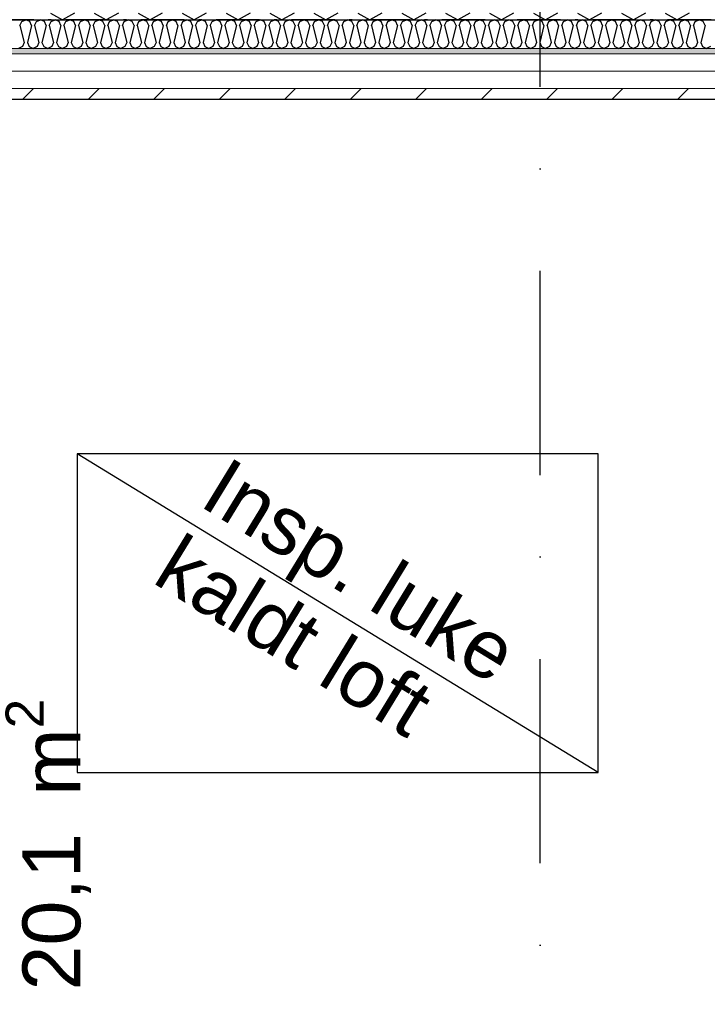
# Model space of a CAD drawing. Header units: millimetres. Extents: x -117798 to 93698, y -182207 to 252400.
# Tile 171 of 222: x -72273 to -71085, y -13867 to -12167. Entities that reach past the tile are written whole.
import ezdxf
from ezdxf.enums import TextEntityAlignment as Align

# ---------------------------------------------------------------- set-up
doc = ezdxf.new("R2010")
doc.units = ezdxf.units.MM
doc.header["$LTSCALE"] = 0.5
doc.header["$MEASUREMENT"] = 0
for name, pattern in [('Over snittplan', [260, 150, -50, 10, -50]), ('PLINE', [0]), ('Prikk & stiplet', [1340.555525, 705.555534, -352.777767, 0, -282.222223])]:
    doc.linetypes.add(name, pattern=pattern)
for name, color, linetype in [('232- Ikke-bærende yttervegger', 7, 'Continuous'), ('232- Ikke-bærende yttervegger (Skravur)', 7, 'Continuous'), ('235- Utvendig kledning og overflate (Skravur)(Nye konstruksjoner)', 7, 'Continuous'), ('256- Faste himlinger og overflatebehandling(Nye konstruksjoner)', 7, 'Continuous'), ('261- Primærkonstruksjon (tak)', 7, 'Continuous'), ('832- Tekst bygning(Nye konstruksjoner)', 7, 'Continuous'), ('852- Snittmarkør', 7, 'Continuous'), ('862- M___Nettoareal(Nye konstruksjoner)', 7, 'Continuous'), ('862- M___Nettoareal(Polylinje)(Nye konstruksjoner)', 7, 'Continuous'), ('862- M___Nettoareal(Tekst)(Nye konstruksjoner)', 7, 'Continuous')]:
    doc.layers.add(name, color=color, linetype=linetype)
doc.layers.add('235- Utvendig kledning og overflate(Nye konstruksjoner)', color=7, linetype='Continuous', lineweight=0)
doc.styles.add('GENERATED_STYLE_1', font='arial.ttf')

# ---------------------------------------------------------------- blocks, each defined once
blk = doc.blocks.new('Kaldt loft_A-213_39', base_point=(-72439.1, -13443.5))
at = {"layer": '862- M___Nettoareal(Polylinje)(Nye konstruksjoner)', "linetype": 'PLINE', "flags": 128}
blk.add_lwpolyline([(-70082.2, -14871.9), (-70082.2, -12304.9), (-75356.2, -12304.9), (-75356.2, -12021.9), (-77668.2, -12021.9), (-77668.2, -14871.9)], close=True, dxfattribs=at)
at = {"layer": '862- M___Nettoareal(Tekst)(Nye konstruksjoner)', "insert": (-72297, -13843.7), "char_height": 100, "attachment_point": 1, "rotation": 90, "style": 'GENERATED_STYLE_1'}
blk.add_mtext('\\A1;{\\pql;\\pt0,12050;\\fArial|b0|i0|c0|p0;\\W1.000000;20,1\\fArial|b0|i0|c0|p0;\\W1.000000;\\A1{\\H.66x;\\S^  ;}\\fArial|b0|i0|c0|p0;\\W1.000000; m\\fArial|b0|i0|c0|p0;\\W1.000000;\\A1{\\H.66x;\\S2^  ;}}', dxfattribs=at)
at = {"layer": '862- M___Nettoareal(Tekst)(Nye konstruksjoner)', "style": 'GENERATED_STYLE_1'}
for tag, height, p in [('DUMMY_862', 150, (-72557, -13043.3)), ('ROOM_NAME', 150, (-72557, -13878)), ('DUMMY_861', 100, (-72714.1, -13477.8)), ('ROOM_NUMBER', 100, (-72714.1, -13866.6)), ('DUMMY_863', 100, (-72321.2, -13843.7))]:
    blk.add_attdef(tag, text='', height=height, rotation=90, dxfattribs=at).set_placement(p, align=Align.TOP_LEFT)
blk = doc.blocks.new('*X467')
at = {"layer": '232- Ikke-bærende yttervegger (Skravur)', "linetype": 'PLINE'}
for p, q in [((-72219.6, -12155.4), (-72198.8, -12166.9)), ((-72178.1, -12155.4), (-72198.8, -12166.9)), ((-72143.7, -12155.4), (-72123, -12166.9)), ((-72102.2, -12155.4), (-72123, -12166.9)), ((-72067.8, -12155.4), (-72047.1, -12166.9)), ((-72026.4, -12155.4), (-72047.1, -12166.9)), ((-71991.9, -12155.4), (-71971.2, -12166.9)), ((-71950.5, -12155.4), (-71971.2, -12166.9)), ((-71916.1, -12155.4), (-71895.3, -12166.9)), ((-71874.6, -12155.4), (-71895.3, -12166.9)), ((-71840.2, -12155.4), (-71819.5, -12166.9)), ((-71798.7, -12155.4), (-71819.5, -12166.9)), ((-71764.3, -12155.4), (-71743.6, -12166.9)), ((-71722.9, -12155.4), (-71743.6, -12166.9)), ((-71688.4, -12155.4), (-71667.7, -12166.9)), ((-71647, -12155.4), (-71667.7, -12166.9)), ((-71612.5, -12155.4), (-71591.8, -12166.9)), ((-71571.1, -12155.4), (-71591.8, -12166.9)), ((-71536.7, -12155.4), (-71515.9, -12166.9)), ((-71495.2, -12155.4), (-71515.9, -12166.9)), ((-71460.8, -12155.4), (-71440.1, -12166.9)), ((-71419.3, -12155.4), (-71440.1, -12166.9)), ((-71384.9, -12155.4), (-71364.2, -12166.9)), ((-71343.5, -12155.4), (-71364.2, -12166.9)), ((-71309, -12155.4), (-71288.3, -12166.9)), ((-71267.6, -12155.4), (-71288.3, -12166.9)), ((-71233.1, -12155.4), (-71212.4, -12166.9)), ((-71191.7, -12155.4), (-71212.4, -12166.9)), ((-71157.3, -12155.4), (-71136.5, -12166.9)), ((-71115.8, -12155.4), (-71136.5, -12166.9))]:
    blk.add_line(p, q, dxfattribs=at)
blk = doc.blocks.new('*X512')
at = {"layer": '235- Utvendig kledning og overflate (Skravur)(Nye konstruksjoner)', "linetype": 'PLINE'}
for p, q in [((-72272.1, -12177), (-72269, -12170.2)), ((-72269, -12170.2), (-72262.1, -12166.9)), ((-72255.2, -12170.2), (-72262.1, -12166.9)), ((-72252.1, -12177), (-72255.2, -12170.2)), ((-72246.8, -12177), (-72243.7, -12170.2)), ((-72243.7, -12170.2), (-72236.8, -12166.9)), ((-72229.9, -12170.2), (-72236.8, -12166.9)), ((-72226.8, -12177), (-72229.9, -12170.2)), ((-72221.5, -12177), (-72218.4, -12170.2)), ((-72218.4, -12170.2), (-72211.5, -12166.9)), ((-72204.6, -12170.2), (-72211.5, -12166.9)), ((-72201.5, -12177), (-72204.6, -12170.2)), ((-72196.2, -12177), (-72193.1, -12170.2)), ((-72193.1, -12170.2), (-72186.2, -12166.9)), ((-72179.3, -12170.2), (-72186.2, -12166.9)), ((-72176.2, -12177), (-72179.3, -12170.2)), ((-72170.9, -12177), (-72167.8, -12170.2)), ((-72167.8, -12170.2), (-72160.9, -12166.9)), ((-72154, -12170.2), (-72160.9, -12166.9)), ((-72150.9, -12177), (-72154, -12170.2)), ((-72145.6, -12177), (-72142.5, -12170.2)), ((-72142.5, -12170.2), (-72135.6, -12166.9)), ((-72128.7, -12170.2), (-72135.6, -12166.9)), ((-72125.6, -12177), (-72128.7, -12170.2)), ((-72120.3, -12177), (-72117.2, -12170.2)), ((-72117.2, -12170.2), (-72110.3, -12166.9)), ((-72103.4, -12170.2), (-72110.3, -12166.9)), ((-72100.3, -12177), (-72103.4, -12170.2)), ((-72095, -12177), (-72091.9, -12170.2)), ((-72091.9, -12170.2), (-72085, -12166.9)), ((-72078.1, -12170.2), (-72085, -12166.9)), ((-72075, -12177), (-72078.1, -12170.2)), ((-72069.7, -12177), (-72066.6, -12170.2)), ((-72066.6, -12170.2), (-72059.7, -12166.9)), ((-72052.8, -12170.2), (-72059.7, -12166.9)), ((-72049.7, -12177), (-72052.8, -12170.2)), ((-72044.4, -12177), (-72041.3, -12170.2)), ((-72041.3, -12170.2), (-72034.4, -12166.9)), ((-72027.5, -12170.2), (-72034.4, -12166.9)), ((-72024.5, -12177), (-72027.5, -12170.2)), ((-72019.1, -12177), (-72016.1, -12170.2)), ((-72016.1, -12170.2), (-72009.1, -12166.9)), ((-72002.2, -12170.2), (-72009.1, -12166.9)), ((-71999.2, -12177), (-72002.2, -12170.2)), ((-71993.8, -12177), (-71990.8, -12170.2)), ((-71990.8, -12170.2), (-71983.9, -12166.9)), ((-71976.9, -12170.2), (-71983.9, -12166.9)), ((-71973.9, -12177), (-71976.9, -12170.2)), ((-71968.6, -12177), (-71965.5, -12170.2)), ((-71965.5, -12170.2), (-71958.6, -12166.9)), ((-71951.7, -12170.2), (-71958.6, -12166.9)), ((-71948.6, -12177), (-71951.7, -12170.2)), ((-71943.3, -12177), (-71940.2, -12170.2)), ((-71940.2, -12170.2), (-71933.3, -12166.9)), ((-71926.4, -12170.2), (-71933.3, -12166.9)), ((-71923.3, -12177), (-71926.4, -12170.2)), ((-71918, -12177), (-71914.9, -12170.2)), ((-71914.9, -12170.2), (-71908, -12166.9)), ((-71901.1, -12170.2), (-71908, -12166.9)), ((-71898, -12177), (-71901.1, -12170.2)), ((-71892.7, -12177), (-71889.6, -12170.2)), ((-71889.6, -12170.2), (-71882.7, -12166.9)), ((-71875.8, -12170.2), (-71882.7, -12166.9)), ((-71872.7, -12177), (-71875.8, -12170.2)), ((-71867.4, -12177), (-71864.3, -12170.2)), ((-71864.3, -12170.2), (-71857.4, -12166.9)), ((-71850.5, -12170.2), (-71857.4, -12166.9)), ((-71847.4, -12177), (-71850.5, -12170.2)), ((-71842.1, -12177), (-71839, -12170.2)), ((-71839, -12170.2), (-71832.1, -12166.9)), ((-71825.2, -12170.2), (-71832.1, -12166.9)), ((-71822.1, -12177), (-71825.2, -12170.2)), ((-71816.8, -12177), (-71813.7, -12170.2)), ((-71813.7, -12170.2), (-71806.8, -12166.9)), ((-71799.9, -12170.2), (-71806.8, -12166.9)), ((-71796.8, -12177), (-71799.9, -12170.2)), ((-71791.5, -12177), (-71788.4, -12170.2)), ((-71788.4, -12170.2), (-71781.5, -12166.9)), ((-71774.6, -12170.2), (-71781.5, -12166.9)), ((-71771.5, -12177), (-71774.6, -12170.2)), ((-71766.2, -12177), (-71763.1, -12170.2)), ((-71763.1, -12170.2), (-71756.2, -12166.9)), ((-71749.3, -12170.2), (-71756.2, -12166.9)), ((-71746.2, -12177), (-71749.3, -12170.2)), ((-71740.9, -12177), (-71737.8, -12170.2)), ((-71737.8, -12170.2), (-71730.9, -12166.9)), ((-71724, -12170.2), (-71730.9, -12166.9)), ((-71720.9, -12177), (-71724, -12170.2)), ((-71715.6, -12177), (-71712.5, -12170.2)), ((-71712.5, -12170.2), (-71705.6, -12166.9)), ((-71698.7, -12170.2), (-71705.6, -12166.9)), ((-71695.6, -12177), (-71698.7, -12170.2)), ((-71690.3, -12177), (-71687.2, -12170.2)), ((-71687.2, -12170.2), (-71680.3, -12166.9)), ((-71673.4, -12170.2), (-71680.3, -12166.9)), ((-71670.4, -12177), (-71673.4, -12170.2)), ((-71665, -12177), (-71662, -12170.2)), ((-71662, -12170.2), (-71655, -12166.9)), ((-71648.1, -12170.2), (-71655, -12166.9)), ((-71645.1, -12177), (-71648.1, -12170.2)), ((-71639.7, -12177), (-71636.7, -12170.2)), ((-71636.7, -12170.2), (-71629.8, -12166.9)), ((-71622.8, -12170.2), (-71629.8, -12166.9)), ((-71619.8, -12177), (-71622.8, -12170.2)), ((-71614.5, -12177), (-71611.4, -12170.2)), ((-71611.4, -12170.2), (-71604.5, -12166.9)), ((-71597.6, -12170.2), (-71604.5, -12166.9)), ((-71594.5, -12177), (-71597.6, -12170.2)), ((-71589.2, -12177), (-71586.1, -12170.2)), ((-71586.1, -12170.2), (-71579.2, -12166.9)), ((-71572.3, -12170.2), (-71579.2, -12166.9)), ((-71569.2, -12177), (-71572.3, -12170.2)), ((-71563.9, -12177), (-71560.8, -12170.2)), ((-71560.8, -12170.2), (-71553.9, -12166.9)), ((-71547, -12170.2), (-71553.9, -12166.9)), ((-71543.9, -12177), (-71547, -12170.2)), ((-71538.6, -12177), (-71535.5, -12170.2)), ((-71535.5, -12170.2), (-71528.6, -12166.9)), ((-71521.7, -12170.2), (-71528.6, -12166.9)), ((-71518.6, -12177), (-71521.7, -12170.2)), ((-71513.3, -12177), (-71510.2, -12170.2)), ((-71510.2, -12170.2), (-71503.3, -12166.9)), ((-71496.4, -12170.2), (-71503.3, -12166.9)), ((-71493.3, -12177), (-71496.4, -12170.2)), ((-71488, -12177), (-71484.9, -12170.2)), ((-71484.9, -12170.2), (-71478, -12166.9)), ((-71471.1, -12170.2), (-71478, -12166.9)), ((-71468, -12177), (-71471.1, -12170.2)), ((-71462.7, -12177), (-71459.6, -12170.2)), ((-71459.6, -12170.2), (-71452.7, -12166.9)), ((-71445.8, -12170.2), (-71452.7, -12166.9)), ((-71442.7, -12177), (-71445.8, -12170.2)), ((-71437.4, -12177), (-71434.3, -12170.2)), ((-71434.3, -12170.2), (-71427.4, -12166.9)), ((-71420.5, -12170.2), (-71427.4, -12166.9)), ((-71417.4, -12177), (-71420.5, -12170.2)), ((-71412.1, -12177), (-71409, -12170.2)), ((-71409, -12170.2), (-71402.1, -12166.9)), ((-71395.2, -12170.2), (-71402.1, -12166.9)), ((-71392.1, -12177), (-71395.2, -12170.2)), ((-71386.8, -12177), (-71383.7, -12170.2)), ((-71383.7, -12170.2), (-71376.8, -12166.9)), ((-71369.9, -12170.2), (-71376.8, -12166.9)), ((-71366.8, -12177), (-71369.9, -12170.2)), ((-71361.5, -12177), (-71358.4, -12170.2)), ((-71358.4, -12170.2), (-71351.5, -12166.9)), ((-71344.6, -12170.2), (-71351.5, -12166.9)), ((-71341.5, -12177), (-71344.6, -12170.2)), ((-71336.2, -12177), (-71333.1, -12170.2)), ((-71333.1, -12170.2), (-71326.2, -12166.9)), ((-71319.3, -12170.2), (-71326.2, -12166.9)), ((-71316.2, -12177), (-71319.3, -12170.2)), ((-71310.9, -12177), (-71307.9, -12170.2)), ((-71307.9, -12170.2), (-71300.9, -12166.9)), ((-71294, -12170.2), (-71300.9, -12166.9)), ((-71291, -12177), (-71294, -12170.2)), ((-71285.6, -12177), (-71282.6, -12170.2)), ((-71282.6, -12170.2), (-71275.7, -12166.9)), ((-71268.7, -12170.2), (-71275.7, -12166.9)), ((-71265.7, -12177), (-71268.7, -12170.2)), ((-71260.3, -12177), (-71257.3, -12170.2)), ((-71257.3, -12170.2), (-71250.4, -12166.9)), ((-71243.5, -12170.2), (-71250.4, -12166.9)), ((-71240.4, -12177), (-71243.5, -12170.2)), ((-71235.1, -12177), (-71232, -12170.2)), ((-71232, -12170.2), (-71225.1, -12166.9)), ((-71218.2, -12170.2), (-71225.1, -12166.9)), ((-71215.1, -12177), (-71218.2, -12170.2)), ((-71209.8, -12177), (-71206.7, -12170.2)), ((-71206.7, -12170.2), (-71199.8, -12166.9)), ((-71192.9, -12170.2), (-71199.8, -12166.9)), ((-71189.8, -12177), (-71192.9, -12170.2)), ((-71184.5, -12177), (-71181.4, -12170.2)), ((-71181.4, -12170.2), (-71174.5, -12166.9)), ((-71167.6, -12170.2), (-71174.5, -12166.9)), ((-71164.5, -12177), (-71167.6, -12170.2)), ((-71159.2, -12177), (-71156.1, -12170.2)), ((-71156.1, -12170.2), (-71149.2, -12166.9)), ((-71142.3, -12170.2), (-71149.2, -12166.9)), ((-71139.2, -12177), (-71142.3, -12170.2)), ((-71133.9, -12177), (-71130.8, -12170.2)), ((-71130.8, -12170.2), (-71123.9, -12166.9)), ((-71117, -12170.2), (-71123.9, -12166.9)), ((-71113.9, -12177), (-71117, -12170.2)), ((-71108.6, -12177), (-71105.5, -12170.2)), ((-71105.5, -12170.2), (-71098.6, -12166.9)), ((-71091.7, -12170.2), (-71098.6, -12166.9)), ((-71088.6, -12177), (-71091.7, -12170.2)), ((-72272.1, -12177), (-72264.7, -12206.3)), ((-72252.1, -12177), (-72259.4, -12206.3)), ((-72246.8, -12177), (-72239.4, -12206.3)), ((-72226.8, -12177), (-72234.1, -12206.3)), ((-72221.5, -12177), (-72214.1, -12206.3)), ((-72201.5, -12177), (-72208.8, -12206.3)), ((-72196.2, -12177), (-72188.9, -12206.3)), ((-72176.2, -12177), (-72183.5, -12206.3)), ((-72170.9, -12177), (-72163.6, -12206.3)), ((-72150.9, -12177), (-72158.2, -12206.3)), ((-72145.6, -12177), (-72138.3, -12206.3)), ((-72125.6, -12177), (-72133, -12206.3)), ((-72120.3, -12177), (-72113, -12206.3)), ((-72100.3, -12177), (-72107.7, -12206.3)), ((-72095, -12177), (-72087.7, -12206.3)), ((-72075, -12177), (-72082.4, -12206.3)), ((-72069.7, -12177), (-72062.4, -12206.3)), ((-72049.7, -12177), (-72057.1, -12206.3)), ((-72044.4, -12177), (-72037.1, -12206.3)), ((-72024.5, -12177), (-72031.8, -12206.3)), ((-72019.1, -12177), (-72011.8, -12206.3)), ((-71999.2, -12177), (-72006.5, -12206.3)), ((-71993.8, -12177), (-71986.5, -12206.3)), ((-71973.9, -12177), (-71981.2, -12206.3)), ((-71968.6, -12177), (-71961.2, -12206.3)), ((-71948.6, -12177), (-71955.9, -12206.3)), ((-71943.3, -12177), (-71935.9, -12206.3)), ((-71923.3, -12177), (-71930.6, -12206.3)), ((-71918, -12177), (-71910.6, -12206.3)), ((-71898, -12177), (-71905.3, -12206.3)), ((-71892.7, -12177), (-71885.3, -12206.3)), ((-71872.7, -12177), (-71880, -12206.3)), ((-71867.4, -12177), (-71860, -12206.3)), ((-71847.4, -12177), (-71854.7, -12206.3)), ((-71842.1, -12177), (-71834.8, -12206.3)), ((-71822.1, -12177), (-71829.4, -12206.3)), ((-71816.8, -12177), (-71809.5, -12206.3)), ((-71796.8, -12177), (-71804.1, -12206.3)), ((-71791.5, -12177), (-71784.2, -12206.3)), ((-71771.5, -12177), (-71778.9, -12206.3)), ((-71766.2, -12177), (-71758.9, -12206.3)), ((-71746.2, -12177), (-71753.6, -12206.3)), ((-71740.9, -12177), (-71733.6, -12206.3)), ((-71720.9, -12177), (-71728.3, -12206.3)), ((-71715.6, -12177), (-71708.3, -12206.3)), ((-71695.6, -12177), (-71703, -12206.3)), ((-71690.3, -12177), (-71683, -12206.3)), ((-71670.4, -12177), (-71677.7, -12206.3)), ((-71665, -12177), (-71657.7, -12206.3)), ((-71645.1, -12177), (-71652.4, -12206.3)), ((-71639.7, -12177), (-71632.4, -12206.3)), ((-71619.8, -12177), (-71627.1, -12206.3)), ((-71614.5, -12177), (-71607.1, -12206.3)), ((-71594.5, -12177), (-71601.8, -12206.3)), ((-71589.2, -12177), (-71581.8, -12206.3)), ((-71569.2, -12177), (-71576.5, -12206.3)), ((-71563.9, -12177), (-71556.5, -12206.3)), ((-71543.9, -12177), (-71551.2, -12206.3)), ((-71538.6, -12177), (-71531.2, -12206.3)), ((-71518.6, -12177), (-71525.9, -12206.3)), ((-71513.3, -12177), (-71505.9, -12206.3)), ((-71493.3, -12177), (-71500.6, -12206.3)), ((-71488, -12177), (-71480.7, -12206.3)), ((-71468, -12177), (-71475.3, -12206.3)), ((-71462.7, -12177), (-71455.4, -12206.3)), ((-71442.7, -12177), (-71450, -12206.3)), ((-71437.4, -12177), (-71430.1, -12206.3)), ((-71417.4, -12177), (-71424.8, -12206.3)), ((-71412.1, -12177), (-71404.8, -12206.3)), ((-71392.1, -12177), (-71399.5, -12206.3)), ((-71386.8, -12177), (-71379.5, -12206.3)), ((-71366.8, -12177), (-71374.2, -12206.3)), ((-71361.5, -12177), (-71354.2, -12206.3)), ((-71341.5, -12177), (-71348.9, -12206.3)), ((-71336.2, -12177), (-71328.9, -12206.3)), ((-71316.2, -12177), (-71323.6, -12206.3)), ((-71310.9, -12177), (-71303.6, -12206.3)), ((-71291, -12177), (-71298.3, -12206.3)), ((-71285.6, -12177), (-71278.3, -12206.3)), ((-71265.7, -12177), (-71273, -12206.3)), ((-71260.3, -12177), (-71253, -12206.3)), ((-71240.4, -12177), (-71247.7, -12206.3)), ((-71235.1, -12177), (-71227.7, -12206.3)), ((-71215.1, -12177), (-71222.4, -12206.3)), ((-71209.8, -12177), (-71202.4, -12206.3)), ((-71189.8, -12177), (-71197.1, -12206.3)), ((-71184.5, -12177), (-71177.1, -12206.3)), ((-71164.5, -12177), (-71171.8, -12206.3)), ((-71159.2, -12177), (-71151.8, -12206.3)), ((-71139.2, -12177), (-71146.5, -12206.3)), ((-71133.9, -12177), (-71126.6, -12206.3)), ((-71113.9, -12177), (-71121.2, -12206.3)), ((-71108.6, -12177), (-71101.3, -12206.3)), ((-71088.6, -12177), (-71095.9, -12206.3)), ((-72264.7, -12206.3), (-72267.8, -12213.1)), ((-72259.4, -12206.3), (-72256.3, -12213.1)), ((-72239.4, -12206.3), (-72242.5, -12213.1)), ((-72234.1, -12206.3), (-72231, -12213.1)), ((-72214.1, -12206.3), (-72217.2, -12213.1)), ((-72208.8, -12206.3), (-72205.8, -12213.1)), ((-72188.9, -12206.3), (-72191.9, -12213.1)), ((-72183.5, -12206.3), (-72180.5, -12213.1)), ((-72163.6, -12206.3), (-72166.6, -12213.1)), ((-72158.2, -12206.3), (-72155.2, -12213.1)), ((-72138.3, -12206.3), (-72141.4, -12213.1)), ((-72133, -12206.3), (-72129.9, -12213.1)), ((-72113, -12206.3), (-72116.1, -12213.1)), ((-72107.7, -12206.3), (-72104.6, -12213.1)), ((-72087.7, -12206.3), (-72090.8, -12213.1)), ((-72082.4, -12206.3), (-72079.3, -12213.1)), ((-72062.4, -12206.3), (-72065.5, -12213.1)), ((-72057.1, -12206.3), (-72054, -12213.1)), ((-72037.1, -12206.3), (-72040.2, -12213.1)), ((-72031.8, -12206.3), (-72028.7, -12213.1)), ((-72011.8, -12206.3), (-72014.9, -12213.1)), ((-72006.5, -12206.3), (-72003.4, -12213.1)), ((-71986.5, -12206.3), (-71989.6, -12213.1)), ((-71981.2, -12206.3), (-71978.1, -12213.1)), ((-71961.2, -12206.3), (-71964.3, -12213.1)), ((-71955.9, -12206.3), (-71952.8, -12213.1)), ((-71935.9, -12206.3), (-71939, -12213.1)), ((-71930.6, -12206.3), (-71927.5, -12213.1)), ((-71910.6, -12206.3), (-71913.7, -12213.1)), ((-71905.3, -12206.3), (-71902.2, -12213.1)), ((-71885.3, -12206.3), (-71888.4, -12213.1)), ((-71880, -12206.3), (-71876.9, -12213.1)), ((-71860, -12206.3), (-71863.1, -12213.1)), ((-71854.7, -12206.3), (-71851.7, -12213.1)), ((-71834.8, -12206.3), (-71837.8, -12213.1)), ((-71829.4, -12206.3), (-71826.4, -12213.1)), ((-71809.5, -12206.3), (-71812.5, -12213.1)), ((-71804.1, -12206.3), (-71801.1, -12213.1)), ((-71784.2, -12206.3), (-71787.3, -12213.1)), ((-71778.9, -12206.3), (-71775.8, -12213.1)), ((-71758.9, -12206.3), (-71762, -12213.1)), ((-71753.6, -12206.3), (-71750.5, -12213.1)), ((-71733.6, -12206.3), (-71736.7, -12213.1)), ((-71728.3, -12206.3), (-71725.2, -12213.1)), ((-71708.3, -12206.3), (-71711.4, -12213.1)), ((-71703, -12206.3), (-71699.9, -12213.1)), ((-71683, -12206.3), (-71686.1, -12213.1)), ((-71677.7, -12206.3), (-71674.6, -12213.1)), ((-71657.7, -12206.3), (-71660.8, -12213.1)), ((-71652.4, -12206.3), (-71649.3, -12213.1)), ((-71632.4, -12206.3), (-71635.5, -12213.1)), ((-71627.1, -12206.3), (-71624, -12213.1)), ((-71607.1, -12206.3), (-71610.2, -12213.1)), ((-71601.8, -12206.3), (-71598.7, -12213.1)), ((-71581.8, -12206.3), (-71584.9, -12213.1)), ((-71576.5, -12206.3), (-71573.4, -12213.1)), ((-71556.5, -12206.3), (-71559.6, -12213.1)), ((-71551.2, -12206.3), (-71548.1, -12213.1)), ((-71531.2, -12206.3), (-71534.3, -12213.1)), ((-71525.9, -12206.3), (-71522.8, -12213.1)), ((-71505.9, -12206.3), (-71509, -12213.1)), ((-71500.6, -12206.3), (-71497.5, -12213.1)), ((-71480.7, -12206.3), (-71483.7, -12213.1)), ((-71475.3, -12206.3), (-71472.3, -12213.1)), ((-71455.4, -12206.3), (-71458.4, -12213.1)), ((-71450, -12206.3), (-71447, -12213.1)), ((-71430.1, -12206.3), (-71433.1, -12213.1)), ((-71424.8, -12206.3), (-71421.7, -12213.1)), ((-71404.8, -12206.3), (-71407.9, -12213.1)), ((-71399.5, -12206.3), (-71396.4, -12213.1)), ((-71379.5, -12206.3), (-71382.6, -12213.1)), ((-71374.2, -12206.3), (-71371.1, -12213.1)), ((-71354.2, -12206.3), (-71357.3, -12213.1)), ((-71348.9, -12206.3), (-71345.8, -12213.1)), ((-71328.9, -12206.3), (-71332, -12213.1)), ((-71323.6, -12206.3), (-71320.5, -12213.1)), ((-71303.6, -12206.3), (-71306.7, -12213.1)), ((-71298.3, -12206.3), (-71295.2, -12213.1)), ((-71278.3, -12206.3), (-71281.4, -12213.1)), ((-71273, -12206.3), (-71269.9, -12213.1)), ((-71253, -12206.3), (-71256.1, -12213.1)), ((-71247.7, -12206.3), (-71244.6, -12213.1)), ((-71227.7, -12206.3), (-71230.8, -12213.1)), ((-71222.4, -12206.3), (-71219.3, -12213.1)), ((-71202.4, -12206.3), (-71205.5, -12213.1)), ((-71197.1, -12206.3), (-71194, -12213.1)), ((-71177.1, -12206.3), (-71180.2, -12213.1)), ((-71171.8, -12206.3), (-71168.7, -12213.1)), ((-71151.8, -12206.3), (-71154.9, -12213.1)), ((-71146.5, -12206.3), (-71143.4, -12213.1)), ((-71126.6, -12206.3), (-71129.6, -12213.1)), ((-71121.2, -12206.3), (-71118.2, -12213.1)), ((-71101.3, -12206.3), (-71104.3, -12213.1)), ((-71095.9, -12206.3), (-71092.9, -12213.1)), ((-72267.8, -12213.1), (-72274.7, -12216.9)), ((-72256.3, -12213.1), (-72249.4, -12216.9)), ((-72242.5, -12213.1), (-72249.4, -12216.9)), ((-72231, -12213.1), (-72224.1, -12216.9)), ((-72217.2, -12213.1), (-72224.1, -12216.9)), ((-72205.8, -12213.1), (-72198.8, -12216.9)), ((-72191.9, -12213.1), (-72198.8, -12216.9)), ((-72180.5, -12213.1), (-72173.6, -12216.9)), ((-72166.6, -12213.1), (-72173.6, -12216.9)), ((-72155.2, -12213.1), (-72148.3, -12216.9)), ((-72141.4, -12213.1), (-72148.3, -12216.9)), ((-72129.9, -12213.1), (-72123, -12216.9)), ((-72116.1, -12213.1), (-72123, -12216.9)), ((-72104.6, -12213.1), (-72097.7, -12216.9)), ((-72090.8, -12213.1), (-72097.7, -12216.9)), ((-72079.3, -12213.1), (-72072.4, -12216.9)), ((-72065.5, -12213.1), (-72072.4, -12216.9)), ((-72054, -12213.1), (-72047.1, -12216.9)), ((-72040.2, -12213.1), (-72047.1, -12216.9)), ((-72028.7, -12213.1), (-72021.8, -12216.9)), ((-72014.9, -12213.1), (-72021.8, -12216.9)), ((-72003.4, -12213.1), (-71996.5, -12216.9)), ((-71989.6, -12213.1), (-71996.5, -12216.9)), ((-71978.1, -12213.1), (-71971.2, -12216.9)), ((-71964.3, -12213.1), (-71971.2, -12216.9)), ((-71952.8, -12213.1), (-71945.9, -12216.9)), ((-71939, -12213.1), (-71945.9, -12216.9)), ((-71927.5, -12213.1), (-71920.6, -12216.9)), ((-71913.7, -12213.1), (-71920.6, -12216.9)), ((-71902.2, -12213.1), (-71895.3, -12216.9)), ((-71888.4, -12213.1), (-71895.3, -12216.9)), ((-71876.9, -12213.1), (-71870, -12216.9)), ((-71863.1, -12213.1), (-71870, -12216.9)), ((-71851.7, -12213.1), (-71844.7, -12216.9)), ((-71837.8, -12213.1), (-71844.7, -12216.9)), ((-71826.4, -12213.1), (-71819.5, -12216.9)), ((-71812.5, -12213.1), (-71819.5, -12216.9)), ((-71801.1, -12213.1), (-71794.2, -12216.9)), ((-71787.3, -12213.1), (-71794.2, -12216.9)), ((-71775.8, -12213.1), (-71768.9, -12216.9)), ((-71762, -12213.1), (-71768.9, -12216.9)), ((-71750.5, -12213.1), (-71743.6, -12216.9)), ((-71736.7, -12213.1), (-71743.6, -12216.9)), ((-71725.2, -12213.1), (-71718.3, -12216.9)), ((-71711.4, -12213.1), (-71718.3, -12216.9)), ((-71699.9, -12213.1), (-71693, -12216.9)), ((-71686.1, -12213.1), (-71693, -12216.9)), ((-71674.6, -12213.1), (-71667.7, -12216.9)), ((-71660.8, -12213.1), (-71667.7, -12216.9)), ((-71649.3, -12213.1), (-71642.4, -12216.9)), ((-71635.5, -12213.1), (-71642.4, -12216.9)), ((-71624, -12213.1), (-71617.1, -12216.9)), ((-71610.2, -12213.1), (-71617.1, -12216.9)), ((-71598.7, -12213.1), (-71591.8, -12216.9)), ((-71584.9, -12213.1), (-71591.8, -12216.9)), ((-71573.4, -12213.1), (-71566.5, -12216.9)), ((-71559.6, -12213.1), (-71566.5, -12216.9)), ((-71548.1, -12213.1), (-71541.2, -12216.9)), ((-71534.3, -12213.1), (-71541.2, -12216.9)), ((-71522.8, -12213.1), (-71515.9, -12216.9)), ((-71509, -12213.1), (-71515.9, -12216.9)), ((-71497.5, -12213.1), (-71490.6, -12216.9)), ((-71483.7, -12213.1), (-71490.6, -12216.9)), ((-71472.3, -12213.1), (-71465.3, -12216.9)), ((-71458.4, -12213.1), (-71465.3, -12216.9)), ((-71447, -12213.1), (-71440.1, -12216.9)), ((-71433.1, -12213.1), (-71440.1, -12216.9)), ((-71421.7, -12213.1), (-71414.8, -12216.9)), ((-71407.9, -12213.1), (-71414.8, -12216.9)), ((-71396.4, -12213.1), (-71389.5, -12216.9)), ((-71382.6, -12213.1), (-71389.5, -12216.9)), ((-71371.1, -12213.1), (-71364.2, -12216.9)), ((-71357.3, -12213.1), (-71364.2, -12216.9)), ((-71345.8, -12213.1), (-71338.9, -12216.9)), ((-71332, -12213.1), (-71338.9, -12216.9)), ((-71320.5, -12213.1), (-71313.6, -12216.9)), ((-71306.7, -12213.1), (-71313.6, -12216.9)), ((-71295.2, -12213.1), (-71288.3, -12216.9)), ((-71281.4, -12213.1), (-71288.3, -12216.9)), ((-71269.9, -12213.1), (-71263, -12216.9)), ((-71256.1, -12213.1), (-71263, -12216.9)), ((-71244.6, -12213.1), (-71237.7, -12216.9)), ((-71230.8, -12213.1), (-71237.7, -12216.9)), ((-71219.3, -12213.1), (-71212.4, -12216.9)), ((-71205.5, -12213.1), (-71212.4, -12216.9)), ((-71194, -12213.1), (-71187.1, -12216.9)), ((-71180.2, -12213.1), (-71187.1, -12216.9)), ((-71168.7, -12213.1), (-71161.8, -12216.9)), ((-71154.9, -12213.1), (-71161.8, -12216.9)), ((-71143.4, -12213.1), (-71136.5, -12216.9)), ((-71129.6, -12213.1), (-71136.5, -12216.9)), ((-71118.2, -12213.1), (-71111.2, -12216.9)), ((-71104.3, -12213.1), (-71111.2, -12216.9)), ((-71092.9, -12213.1), (-71086, -12216.9)), ((-71079, -12213.1), (-71086, -12216.9))]:
    blk.add_line(p, q, dxfattribs=at)

msp = doc.modelspace()

# ---------------------------------------------------------------- hatches: boundary and pattern name
at = {"layer": '235- Utvendig kledning og overflate (Skravur)(Nye konstruksjoner)', "linetype": 'Continuous'}
h = msp.add_hatch(dxfattribs=at)
h.set_pattern_fill('Prikker_tett', color=256, style=0, pattern_type=2)
h.set_pattern_definition([(0, (0, 0), (0, 43.30127), [0, -25]), (0, (12.5, 21.65), (0, 43.30127), [0, -25])])
h.paths.add_polyline_path([(-75268.2, -12216.9), (-75268.2, -12225.9), (-70110.8, -12225.9), (-70105, -12216.9)])
h = msp.add_hatch(dxfattribs=at)
h.set_pattern_fill('Skrålinjer_2', color=256, style=0, pattern_type=2)
h.set_pattern_definition([(45, (0, 0), (-56.56854, 56.56854), [80, 0])])
h.paths.add_polyline_path([(-75337.2, -12304.9), (-70161.2, -12304.9), (-70161.2, -12285.9), (-75337.2, -12285.9)])

# ---------------------------------------------------------------- linework, layer by layer
at = {"layer": '232- Ikke-bærende yttervegger', "linetype": 'PLINE', "flags": 128}
msp.add_lwpolyline([(-74818.2, -12166.9), (-70073.2, -12166.9)], dxfattribs=at)
at = {"layer": '235- Utvendig kledning og overflate(Nye konstruksjoner)', "linetype": 'PLINE'}
for p, q in [((-75268.2, -12225.9), (-70110.8, -12225.9)), ((-75218.2, -12216.9), (-70105, -12216.9)), ((-75277.2, -12255.9), (-70129.9, -12255.9)), ((-75307.2, -12285.9), (-70149, -12285.9))]:
    msp.add_line(p, q, dxfattribs=at)
at = {"layer": '235- Utvendig kledning og overflate(Nye konstruksjoner)', "linetype": 'PLINE', "flags": 128}
for points in [[(-70073.2, -12166.9), (-75218.2, -12166.9)], [(-75337.2, -12304.9), (-70161.2, -12304.9)]]:
    msp.add_lwpolyline(points, dxfattribs=at)
at = {"layer": '256- Faste himlinger og overflatebehandling(Nye konstruksjoner)', "linetype": 'PLINE', "flags": 128}
for points in [[(-72173.2, -12916.9), (-72173.2, -13466.9)], [(-71273, -12916.9), (-72173.2, -12916.9)], [(-71273, -13466.9), (-71273, -12916.9)], [(-72173.2, -13466.9), (-71273, -13466.9)]]:
    msp.add_lwpolyline(points, dxfattribs=at)
at = {"layer": '261- Primærkonstruksjon (tak)', "linetype": 'Over snittplan', "flags": 128}
msp.add_lwpolyline([(-61328.2, -12166.9), (-75218.2, -12166.9)], dxfattribs=at)
at = {"layer": '261- Primærkonstruksjon (tak)', "linetype": 'PLINE', "flags": 128}
for points in [[(-75218.2, -12166.9), (-69923.2, -12166.9)], [(-75218.2, -12166.9), (-69600.7, -12166.9)]]:
    msp.add_lwpolyline(points, dxfattribs=at)
at = {"layer": '832- Tekst bygning(Nye konstruksjoner)', "linetype": 'PLINE'}
msp.add_line((-71273.2, -13466.9), (-72173.2, -12916.9), dxfattribs=at)
at = {"layer": '852- Snittmarkør', "linetype": 'Prikk & stiplet'}
msp.add_line((-71373.2, -49153.9), (-71373.2, 6068), dxfattribs=at)

# ---------------------------------------------------------------- block references
at = {"layer": '232- Ikke-bærende yttervegger'}
msp.add_blockref('*X467', (0, 0), dxfattribs=at)
at = {"layer": '235- Utvendig kledning og overflate(Nye konstruksjoner)'}
msp.add_blockref('*X512', (0, 0), dxfattribs=at)
at = {"layer": '862- M___Nettoareal(Nye konstruksjoner)', "linetype": 'Continuous'}
msp.add_blockref('Kaldt loft_A-213_39', (-72439.1, -13443.5), dxfattribs=at)

# ---------------------------------------------------------------- texts
at = {"layer": '256- Faste himlinger og overflatebehandling(Nye konstruksjoner)', "linetype": 'Continuous', "insert": (-71980, -13029.2), "char_height": 100, "attachment_point": 4, "rotation": 328.5704, "line_spacing_factor": 0.933377, "style": 'GENERATED_STYLE_1'}
msp.add_mtext('\\A1;{\\pql;\\fArial|b0|i0|c0|p0;\\W1.000000;Insp. luke\\P\\pql;\\fArial|b0|i0|c0|p0;\\W1.000000;kaldt loft}', dxfattribs=at)

doc.saveas('drawing.dxf')
